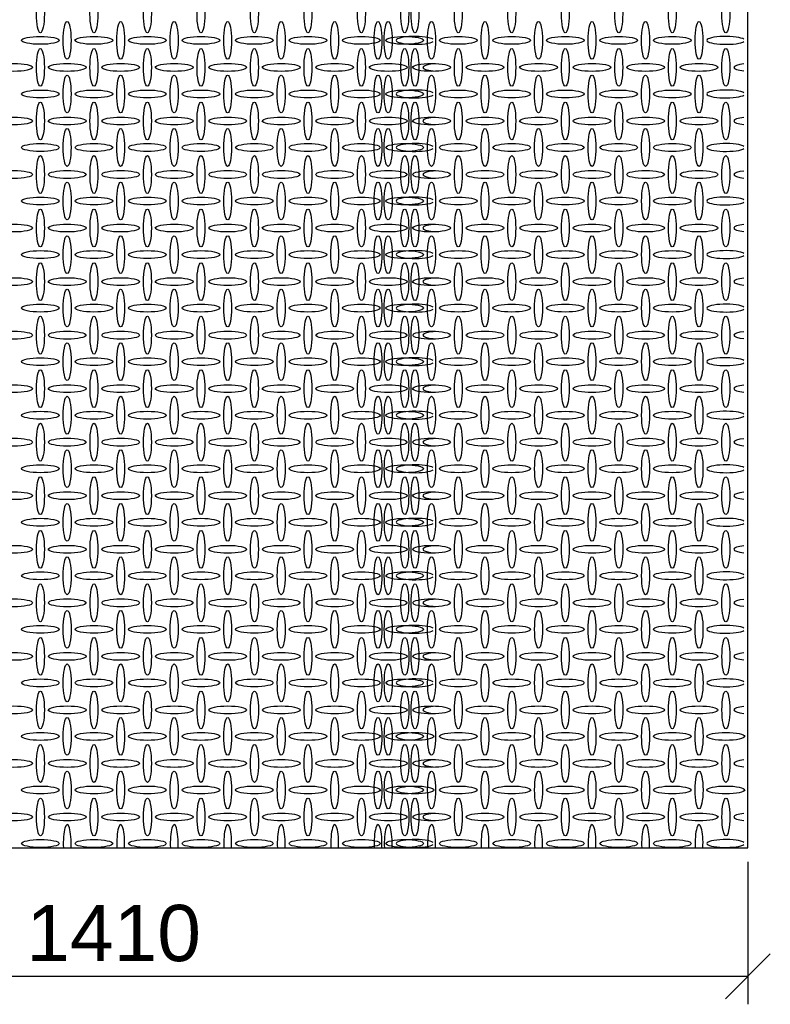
# Model space of a CAD drawing. Header units: millimetres. Extents: x 2063114 to 14983986, y -126020516 to 213791.
# Tile 54 of 256: x 2346168 to 2349507, y -1610140 to -1605762. Entities that reach past the tile are written whole.
import ezdxf

# ---------------------------------------------------------------- set-up
doc = ezdxf.new("R2010")
doc.units = ezdxf.units.MM
doc.layers.get('Defpoints').update_dxf_attribs({"color": 6, "lineweight": 35})
doc.styles.get("Standard").update_dxf_attribs({"font": 'arial.ttf'})
doc.dimstyles.new('25', dxfattribs={"dimscale": 100, "dimtxt": 2.5, "dimasz": 2, "dimexe": 1.25, "dimexo": 0.625, "dimtad": 1, "dimdec": 0, "dimlfac": 0.25, "dimtxsty": 'Standard', "dimblk": 'OBLIQUE', "dimcen": 2, "dimdle": 0.008, "dimclrd": 256, "dimclre": 256, "dimclrt": 256, "dimadec": 0, "dimazin": 0, "dimtfac": 1, "dimtdec": 0, "dimtmove": 1, "dimatfit": 2, "dimfxl": 1.25, "dimarcsym": 0})

# ---------------------------------------------------------------- blocks, each defined once
blk = doc.blocks.new('_Oblique')
at = {"color": 0, "linetype": 'ByBlock', "lineweight": -2}
blk.add_line((-0.5, -0.5), (0.5, 0.5), dxfattribs=at)
blk = doc.blocks.new('*D870')
at = {"lineweight": -2, "transparency": 16777216}
for p, q in [((2343764.7, -1609085.1), (2343764.7, -1610140)), ((2349406.7, -1609506.9), (2349406.7, -1610140)), ((2343763.9, -1610015), (2349407.5, -1610015))]:
    blk.add_line(p, q, dxfattribs=at)
at = {"layer": 'Defpoints', "color": 0, "lineweight": 30, "transparency": 16777216}
for p in [(2343764.7, -1609022.6), (2349406.7, -1609444.4), (2349406.7, -1610015)]:
    blk.add_point(p, dxfattribs=at)
at = {"lineweight": -2, "transparency": 16777216, "xscale": 200, "yscale": 200, "zscale": 200, "rotation": 180}
blk.add_blockref('_Oblique', (2343764.7, -1610015), dxfattribs=at)
at = {"lineweight": -2, "transparency": 16777216, "xscale": 200, "yscale": 200, "zscale": 200}
blk.add_blockref('_Oblique', (2349406.7, -1610015), dxfattribs=at)
at = {"transparency": 16777216, "insert": (2346585.7, -1609824.8), "char_height": 250, "attachment_point": 5}
blk.add_mtext('1410', dxfattribs=at)

msp = doc.modelspace()

# ---------------------------------------------------------------- linework, layer by layer
msp.add_lwpolyline([(2349406.71485, -1602404.42266), (2343764.71485, -1602404.42266), (2343764.71485, -1609444.42249), (2349406.71485, -1609444.42249)], close=True)
at = {"linetype": 'Continuous'}
for centre, major_axis in [((2346260.13672, -1605736.58555), (0, -84)), ((2346498.13672, -1605736.58555), (0, -84)), ((2346736.13672, -1605736.58555), (0, -84)), ((2346974.13672, -1605736.58555), (0, -84)), ((2347212.13672, -1605736.58555), (0, -84)), ((2347450.13672, -1605736.58555), (0, -84)), ((2347688.13672, -1605736.58555), (0, -84)), ((2347880.81596, -1605736.58555), (0, -84)), ((2347926.13672, -1605736.58555), (0, -84)), ((2348118.81596, -1605736.58555), (0, -84)), ((2348356.81596, -1605736.58555), (0, -84)), ((2348594.81596, -1605736.58555), (0, -84)), ((2348832.81596, -1605736.58555), (0, -84)), ((2349070.81596, -1605736.58555), (0, -84)), ((2349308.81596, -1605736.58555), (0, -84)), ((2346378.94008, -1605854.38881), (0, -84)), ((2346616.94008, -1605854.38881), (0, -84)), ((2346854.94008, -1605854.38881), (0, -84)), ((2347092.94008, -1605854.38881), (0, -84)), ((2347330.94008, -1605854.38881), (0, -84)), ((2347568.94008, -1605854.38881), (0, -84)), ((2347761.61932, -1605854.38881), (0, -84)), ((2347806.94008, -1605854.38881), (0, -84)), ((2347999.61932, -1605854.38881), (0, -84)), ((2348237.61932, -1605854.38881), (0, -84)), ((2348475.61932, -1605854.38881), (0, -84)), ((2348713.61932, -1605854.38881), (0, -84)), ((2348951.61932, -1605854.38881), (0, -84)), ((2349189.61932, -1605854.38881), (0, -84)), ((2346259.88803, -1605854.23994), (84, 0)), ((2346497.88803, -1605854.23994), (84, 0)), ((2346735.88803, -1605854.23994), (84, 0)), ((2346973.88803, -1605854.23994), (84, 0)), ((2347211.88803, -1605854.23994), (84, 0)), ((2347449.88803, -1605854.23994), (84, 0)), ((2347687.88803, -1605854.23994), (84, 0)), ((2347880.56727, -1605854.23994), (84, 0)), ((2348118.56727, -1605854.23994), (84, 0)), ((2348356.56727, -1605854.23994), (84, 0)), ((2348594.56727, -1605854.23994), (84, 0)), ((2348832.56727, -1605854.23994), (84, 0)), ((2349070.56727, -1605854.23994), (84, 0)), ((2346260.09944, -1605974.46629), (0, -84)), ((2346498.09944, -1605974.46629), (0, -84)), ((2346736.09944, -1605974.46629), (0, -84)), ((2346974.09944, -1605974.46629), (0, -84)), ((2347212.09944, -1605974.46629), (0, -84)), ((2347450.09944, -1605974.46629), (0, -84)), ((2347688.09944, -1605974.46629), (0, -84)), ((2347880.77869, -1605974.46629), (0, -84)), ((2347926.09944, -1605974.46629), (0, -84)), ((2348118.77869, -1605974.46629), (0, -84)), ((2348356.77869, -1605974.46629), (0, -84)), ((2348594.77869, -1605974.46629), (0, -84)), ((2348832.77869, -1605974.46629), (0, -84)), ((2349070.77869, -1605974.46629), (0, -84)), ((2349308.77869, -1605974.46629), (0, -84)), ((2346141.09944, -1605974.46629), (84, 0)), ((2346379.09944, -1605974.46629), (84, 0)), ((2346617.09944, -1605974.46629), (84, 0)), ((2346855.09944, -1605974.46629), (84, 0)), ((2347093.09944, -1605974.46629), (84, 0)), ((2347331.09944, -1605974.46629), (84, 0)), ((2347569.09944, -1605974.46629), (84, 0)), ((2347807.09944, -1605974.46629), (84, 0)), ((2347999.77869, -1605974.46629), (84, 0)), ((2348237.77869, -1605974.46629), (84, 0)), ((2348475.77869, -1605974.46629), (84, 0)), ((2348713.77869, -1605974.46629), (84, 0)), ((2348951.77869, -1605974.46629), (84, 0)), ((2349189.77869, -1605974.46629), (84, 0)), ((2346378.94008, -1606092.38881), (0, -84)), ((2346616.94008, -1606092.38881), (0, -84)), ((2346854.94008, -1606092.38881), (0, -84)), ((2347092.94008, -1606092.38881), (0, -84)), ((2347330.94008, -1606092.38881), (0, -84)), ((2347568.94008, -1606092.38881), (0, -84)), ((2347761.61932, -1606092.38881), (0, -84)), ((2347806.94008, -1606092.38881), (0, -84)), ((2347999.61932, -1606092.38881), (0, -84)), ((2348237.61932, -1606092.38881), (0, -84)), ((2348475.61932, -1606092.38881), (0, -84)), ((2348713.61932, -1606092.38881), (0, -84)), ((2348951.61932, -1606092.38881), (0, -84)), ((2349189.61932, -1606092.38881), (0, -84)), ((2346259.94008, -1606092.38881), (84, 0)), ((2346497.94008, -1606092.38881), (84, 0)), ((2346735.94008, -1606092.38881), (84, 0)), ((2346973.94008, -1606092.38881), (84, 0)), ((2347211.94008, -1606092.38881), (84, 0)), ((2347449.94008, -1606092.38881), (84, 0)), ((2347687.94008, -1606092.38881), (84, 0)), ((2347880.61932, -1606092.38881), (84, 0)), ((2348118.61932, -1606092.38881), (84, 0)), ((2348356.61932, -1606092.38881), (84, 0)), ((2348594.61932, -1606092.38881), (84, 0)), ((2348832.61932, -1606092.38881), (84, 0)), ((2349070.61932, -1606092.38881), (84, 0)), ((2346260.13672, -1606212.58555), (0, -84)), ((2346498.13672, -1606212.58555), (0, -84)), ((2346736.13672, -1606212.58555), (0, -84)), ((2346974.13672, -1606212.58555), (0, -84)), ((2347212.13672, -1606212.58555), (0, -84)), ((2347450.13672, -1606212.58555), (0, -84)), ((2347688.13672, -1606212.58555), (0, -84)), ((2347880.81596, -1606212.58555), (0, -84)), ((2347926.13672, -1606212.58555), (0, -84)), ((2348118.81596, -1606212.58555), (0, -84)), ((2348356.81596, -1606212.58555), (0, -84)), ((2348594.81596, -1606212.58555), (0, -84)), ((2348832.81596, -1606212.58555), (0, -84)), ((2349070.81596, -1606212.58555), (0, -84)), ((2349308.81596, -1606212.58555), (0, -84)), ((2346141.13672, -1606212.58555), (84, 0)), ((2346379.13672, -1606212.58555), (84, 0)), ((2346617.13672, -1606212.58555), (84, 0)), ((2346855.13672, -1606212.58555), (84, 0)), ((2347093.13672, -1606212.58555), (84, 0)), ((2347331.13672, -1606212.58555), (84, 0)), ((2347569.13672, -1606212.58555), (84, 0)), ((2347807.13672, -1606212.58555), (84, 0)), ((2347999.81596, -1606212.58555), (84, 0)), ((2348237.81596, -1606212.58555), (84, 0)), ((2348475.81596, -1606212.58555), (84, 0)), ((2348713.81596, -1606212.58555), (84, 0)), ((2348951.81596, -1606212.58555), (84, 0)), ((2349189.81596, -1606212.58555), (84, 0)), ((2346378.94008, -1606330.38881), (0, -84)), ((2346616.94008, -1606330.38881), (0, -84)), ((2346854.94008, -1606330.38881), (0, -84)), ((2347092.94008, -1606330.38881), (0, -84)), ((2347330.94008, -1606330.38881), (0, -84)), ((2347568.94008, -1606330.38881), (0, -84)), ((2347761.61932, -1606330.38881), (0, -84)), ((2347806.94008, -1606330.38881), (0, -84)), ((2347999.61932, -1606330.38881), (0, -84)), ((2348237.61932, -1606330.38881), (0, -84)), ((2348475.61932, -1606330.38881), (0, -84)), ((2348713.61932, -1606330.38881), (0, -84)), ((2348951.61932, -1606330.38881), (0, -84)), ((2349189.61932, -1606330.38881), (0, -84)), ((2346259.94008, -1606330.38881), (84, 0)), ((2346497.94008, -1606330.38881), (84, 0)), ((2346735.94008, -1606330.38881), (84, 0)), ((2346973.94008, -1606330.38881), (84, 0)), ((2347211.94008, -1606330.38881), (84, 0)), ((2347449.94008, -1606330.38881), (84, 0)), ((2347687.94008, -1606330.38881), (84, 0)), ((2347880.61932, -1606330.38881), (84, 0)), ((2348118.61932, -1606330.38881), (84, 0)), ((2348356.61932, -1606330.38881), (84, 0)), ((2348594.61932, -1606330.38881), (84, 0)), ((2348832.61932, -1606330.38881), (84, 0)), ((2349070.61932, -1606330.38881), (84, 0)), ((2346260.18876, -1606450.73442), (0, -84)), ((2346498.18876, -1606450.73442), (0, -84)), ((2346736.18876, -1606450.73442), (0, -84)), ((2346974.18876, -1606450.73442), (0, -84)), ((2347212.18876, -1606450.73442), (0, -84)), ((2347450.18876, -1606450.73442), (0, -84)), ((2347688.18876, -1606450.73442), (0, -84)), ((2347880.868, -1606450.73442), (0, -84)), ((2347926.18876, -1606450.73442), (0, -84)), ((2348118.868, -1606450.73442), (0, -84)), ((2348356.868, -1606450.73442), (0, -84)), ((2348594.868, -1606450.73442), (0, -84)), ((2348832.868, -1606450.73442), (0, -84)), ((2349070.868, -1606450.73442), (0, -84)), ((2349308.868, -1606450.73442), (0, -84)), ((2346141.13672, -1606450.58555), (84, 0)), ((2346379.13672, -1606450.58555), (84, 0)), ((2346617.13672, -1606450.58555), (84, 0)), ((2346855.13672, -1606450.58555), (84, 0)), ((2347093.13672, -1606450.58555), (84, 0)), ((2347331.13672, -1606450.58555), (84, 0)), ((2347569.13672, -1606450.58555), (84, 0)), ((2347807.13672, -1606450.58555), (84, 0)), ((2347999.81596, -1606450.58555), (84, 0)), ((2348237.81596, -1606450.58555), (84, 0)), ((2348475.81596, -1606450.58555), (84, 0)), ((2348713.81596, -1606450.58555), (84, 0)), ((2348951.81596, -1606450.58555), (84, 0)), ((2349189.81596, -1606450.58555), (84, 0)), ((2346378.99212, -1606568.53767), (0, -84)), ((2346616.99212, -1606568.53767), (0, -84)), ((2346854.99212, -1606568.53767), (0, -84)), ((2347092.99212, -1606568.53767), (0, -84)), ((2347330.99212, -1606568.53767), (0, -84)), ((2347568.99212, -1606568.53767), (0, -84)), ((2347761.67136, -1606568.53767), (0, -84)), ((2347806.99212, -1606568.53767), (0, -84)), ((2347999.67136, -1606568.53767), (0, -84)), ((2348237.67136, -1606568.53767), (0, -84)), ((2348475.67136, -1606568.53767), (0, -84)), ((2348713.67136, -1606568.53767), (0, -84)), ((2348951.67136, -1606568.53767), (0, -84)), ((2349189.67136, -1606568.53767), (0, -84)), ((2346259.94008, -1606568.38881), (84, 0)), ((2346497.94008, -1606568.38881), (84, 0)), ((2346735.94008, -1606568.38881), (84, 0)), ((2346973.94008, -1606568.38881), (84, 0)), ((2347211.94008, -1606568.38881), (84, 0)), ((2347449.94008, -1606568.38881), (84, 0)), ((2347687.94008, -1606568.38881), (84, 0)), ((2347880.61932, -1606568.38881), (84, 0)), ((2348118.61932, -1606568.38881), (84, 0)), ((2348356.61932, -1606568.38881), (84, 0)), ((2348594.61932, -1606568.38881), (84, 0)), ((2348832.61932, -1606568.38881), (84, 0)), ((2349070.61932, -1606568.38881), (84, 0)), ((2346260.15149, -1606688.61516), (0, -84)), ((2346498.15149, -1606688.61516), (0, -84)), ((2346736.15149, -1606688.61516), (0, -84)), ((2346974.15149, -1606688.61516), (0, -84)), ((2347212.15149, -1606688.61516), (0, -84)), ((2347450.15149, -1606688.61516), (0, -84)), ((2347688.15149, -1606688.61516), (0, -84)), ((2347880.83073, -1606688.61516), (0, -84)), ((2347926.15149, -1606688.61516), (0, -84)), ((2348118.83073, -1606688.61516), (0, -84)), ((2348356.83073, -1606688.61516), (0, -84)), ((2348594.83073, -1606688.61516), (0, -84)), ((2348832.83073, -1606688.61516), (0, -84)), ((2349070.83073, -1606688.61516), (0, -84)), ((2349308.83073, -1606688.61516), (0, -84)), ((2346141.15149, -1606688.61516), (84, 0)), ((2346379.15149, -1606688.61516), (84, 0)), ((2346617.15149, -1606688.61516), (84, 0)), ((2346855.15149, -1606688.61516), (84, 0)), ((2347093.15149, -1606688.61516), (84, 0)), ((2347331.15149, -1606688.61516), (84, 0)), ((2347569.15149, -1606688.61516), (84, 0)), ((2347807.15149, -1606688.61516), (84, 0)), ((2347999.83073, -1606688.61516), (84, 0)), ((2348237.83073, -1606688.61516), (84, 0)), ((2348475.83073, -1606688.61516), (84, 0)), ((2348713.83073, -1606688.61516), (84, 0)), ((2348951.83073, -1606688.61516), (84, 0)), ((2349189.83073, -1606688.61516), (84, 0)), ((2346378.99212, -1606806.53767), (0, -84)), ((2346616.99212, -1606806.53767), (0, -84)), ((2346854.99212, -1606806.53767), (0, -84)), ((2347092.99212, -1606806.53767), (0, -84)), ((2347330.99212, -1606806.53767), (0, -84)), ((2347568.99212, -1606806.53767), (0, -84)), ((2347761.67136, -1606806.53767), (0, -84)), ((2347806.99212, -1606806.53767), (0, -84)), ((2347999.67136, -1606806.53767), (0, -84)), ((2348237.67136, -1606806.53767), (0, -84)), ((2348475.67136, -1606806.53767), (0, -84)), ((2348713.67136, -1606806.53767), (0, -84)), ((2348951.67136, -1606806.53767), (0, -84)), ((2349189.67136, -1606806.53767), (0, -84)), ((2346259.99212, -1606806.53767), (84, 0)), ((2346497.99212, -1606806.53767), (84, 0)), ((2346735.99212, -1606806.53767), (84, 0)), ((2346973.99212, -1606806.53767), (84, 0)), ((2347211.99212, -1606806.53767), (84, 0)), ((2347449.99212, -1606806.53767), (84, 0)), ((2347687.99212, -1606806.53767), (84, 0)), ((2347880.67136, -1606806.53767), (84, 0)), ((2348118.67136, -1606806.53767), (84, 0)), ((2348356.67136, -1606806.53767), (84, 0)), ((2348594.67136, -1606806.53767), (84, 0)), ((2348832.67136, -1606806.53767), (84, 0)), ((2349070.67136, -1606806.53767), (84, 0)), ((2346260.18876, -1606926.73442), (0, -84)), ((2346498.18876, -1606926.73442), (0, -84)), ((2346736.18876, -1606926.73442), (0, -84)), ((2346974.18876, -1606926.73442), (0, -84)), ((2347212.18876, -1606926.73442), (0, -84)), ((2347450.18876, -1606926.73442), (0, -84)), ((2347688.18876, -1606926.73442), (0, -84)), ((2347880.868, -1606926.73442), (0, -84)), ((2347926.18876, -1606926.73442), (0, -84)), ((2348118.868, -1606926.73442), (0, -84)), ((2348356.868, -1606926.73442), (0, -84)), ((2348594.868, -1606926.73442), (0, -84)), ((2348832.868, -1606926.73442), (0, -84)), ((2349070.868, -1606926.73442), (0, -84)), ((2349308.868, -1606926.73442), (0, -84)), ((2346141.18876, -1606926.73442), (84, 0)), ((2346379.18876, -1606926.73442), (84, 0)), ((2346617.18876, -1606926.73442), (84, 0)), ((2346855.18876, -1606926.73442), (84, 0)), ((2347093.18876, -1606926.73442), (84, 0)), ((2347331.18876, -1606926.73442), (84, 0)), ((2347569.18876, -1606926.73442), (84, 0)), ((2347807.18876, -1606926.73442), (84, 0)), ((2347999.868, -1606926.73442), (84, 0)), ((2348237.868, -1606926.73442), (84, 0)), ((2348475.868, -1606926.73442), (84, 0)), ((2348713.868, -1606926.73442), (84, 0)), ((2348951.868, -1606926.73442), (84, 0)), ((2349189.868, -1606926.73442), (84, 0)), ((2346378.99212, -1607044.53767), (0, -84)), ((2346616.99212, -1607044.53767), (0, -84)), ((2346854.99212, -1607044.53767), (0, -84)), ((2347092.99212, -1607044.53767), (0, -84)), ((2347330.99212, -1607044.53767), (0, -84)), ((2347568.99212, -1607044.53767), (0, -84)), ((2347761.67136, -1607044.53767), (0, -84)), ((2347806.99212, -1607044.53767), (0, -84)), ((2347999.67136, -1607044.53767), (0, -84)), ((2348237.67136, -1607044.53767), (0, -84)), ((2348475.67136, -1607044.53767), (0, -84)), ((2348713.67136, -1607044.53767), (0, -84)), ((2348951.67136, -1607044.53767), (0, -84)), ((2349189.67136, -1607044.53767), (0, -84)), ((2346259.99212, -1607044.53767), (84, 0)), ((2346497.99212, -1607044.53767), (84, 0)), ((2346735.99212, -1607044.53767), (84, 0)), ((2346973.99212, -1607044.53767), (84, 0)), ((2347211.99212, -1607044.53767), (84, 0)), ((2347449.99212, -1607044.53767), (84, 0)), ((2347687.99212, -1607044.53767), (84, 0)), ((2347880.67136, -1607044.53767), (84, 0)), ((2348118.67136, -1607044.53767), (84, 0)), ((2348356.67136, -1607044.53767), (84, 0)), ((2348594.67136, -1607044.53767), (84, 0)), ((2348832.67136, -1607044.53767), (84, 0)), ((2349070.67136, -1607044.53767), (84, 0)), ((2346260.24081, -1607164.88329), (0, -84)), ((2346498.24081, -1607164.88329), (0, -84)), ((2346736.24081, -1607164.88329), (0, -84)), ((2346974.24081, -1607164.88329), (0, -84)), ((2347212.24081, -1607164.88329), (0, -84)), ((2347450.24081, -1607164.88329), (0, -84)), ((2347688.24081, -1607164.88329), (0, -84)), ((2347880.92005, -1607164.88329), (0, -84)), ((2347926.24081, -1607164.88329), (0, -84)), ((2348118.92005, -1607164.88329), (0, -84)), ((2348356.92005, -1607164.88329), (0, -84)), ((2348594.92005, -1607164.88329), (0, -84)), ((2348832.92005, -1607164.88329), (0, -84)), ((2349070.92005, -1607164.88329), (0, -84)), ((2349308.92005, -1607164.88329), (0, -84)), ((2346141.24081, -1607164.88329), (84, 0)), ((2346379.24081, -1607164.88329), (84, 0)), ((2346617.24081, -1607164.88329), (84, 0)), ((2346855.24081, -1607164.88329), (84, 0)), ((2347093.24081, -1607164.88329), (84, 0)), ((2347331.24081, -1607164.88329), (84, 0)), ((2347569.24081, -1607164.88329), (84, 0)), ((2347807.24081, -1607164.88329), (84, 0)), ((2347999.92005, -1607164.88329), (84, 0)), ((2348237.92005, -1607164.88329), (84, 0)), ((2348475.92005, -1607164.88329), (84, 0)), ((2348713.92005, -1607164.88329), (84, 0)), ((2348951.92005, -1607164.88329), (84, 0)), ((2349189.92005, -1607164.88329), (84, 0)), ((2346379.04416, -1607282.68654), (0, -84)), ((2346617.04416, -1607282.68654), (0, -84)), ((2346855.04416, -1607282.68654), (0, -84)), ((2347093.04416, -1607282.68654), (0, -84)), ((2347331.04416, -1607282.68654), (0, -84)), ((2347569.04416, -1607282.68654), (0, -84)), ((2347761.7234, -1607282.68654), (0, -84)), ((2347807.04416, -1607282.68654), (0, -84)), ((2347999.7234, -1607282.68654), (0, -84)), ((2348237.7234, -1607282.68654), (0, -84)), ((2348475.7234, -1607282.68654), (0, -84)), ((2348713.7234, -1607282.68654), (0, -84)), ((2348951.7234, -1607282.68654), (0, -84)), ((2349189.7234, -1607282.68654), (0, -84)), ((2346260.06052, -1607282.75551), (84, 0)), ((2346498.06052, -1607282.75551), (84, 0)), ((2346736.06052, -1607282.75551), (84, 0)), ((2346974.06052, -1607282.75551), (84, 0)), ((2347212.06052, -1607282.75551), (84, 0)), ((2347450.06052, -1607282.75551), (84, 0)), ((2347688.06052, -1607282.75551), (84, 0)), ((2347880.73976, -1607282.75551), (84, 0)), ((2348118.73976, -1607282.75551), (84, 0)), ((2348356.73976, -1607282.75551), (84, 0)), ((2348594.73976, -1607282.75551), (84, 0)), ((2348832.73976, -1607282.75551), (84, 0)), ((2349070.73976, -1607282.75551), (84, 0)), ((2346260.15491, -1607402.58489), (0, -84)), ((2346498.15491, -1607402.58489), (0, -84)), ((2346736.15491, -1607402.58489), (0, -84)), ((2346974.15491, -1607402.58489), (0, -84)), ((2347212.15491, -1607402.58489), (0, -84)), ((2347450.15491, -1607402.58489), (0, -84)), ((2347688.15491, -1607402.58489), (0, -84)), ((2347880.83415, -1607402.58489), (0, -84)), ((2347926.15491, -1607402.58489), (0, -84)), ((2348118.83415, -1607402.58489), (0, -84)), ((2348356.83415, -1607402.58489), (0, -84)), ((2348594.83415, -1607402.58489), (0, -84)), ((2348832.83415, -1607402.58489), (0, -84)), ((2349070.83415, -1607402.58489), (0, -84)), ((2349308.83415, -1607402.58489), (0, -84)), ((2346141.15491, -1607402.58489), (84, 0)), ((2346379.15491, -1607402.58489), (84, 0)), ((2346617.15491, -1607402.58489), (84, 0)), ((2346855.15491, -1607402.58489), (84, 0)), ((2347093.15491, -1607402.58489), (84, 0)), ((2347331.15491, -1607402.58489), (84, 0)), ((2347569.15491, -1607402.58489), (84, 0)), ((2347807.15491, -1607402.58489), (84, 0)), ((2347999.83415, -1607402.58489), (84, 0)), ((2348237.83415, -1607402.58489), (84, 0)), ((2348475.83415, -1607402.58489), (84, 0)), ((2348713.83415, -1607402.58489), (84, 0)), ((2348951.83415, -1607402.58489), (84, 0)), ((2349189.83415, -1607402.58489), (84, 0)), ((2346379.06052, -1607520.75551), (0, -84)), ((2346617.06052, -1607520.75551), (0, -84)), ((2346855.06052, -1607520.75551), (0, -84)), ((2347093.06052, -1607520.75551), (0, -84)), ((2347331.06052, -1607520.75551), (0, -84)), ((2347569.06052, -1607520.75551), (0, -84)), ((2347761.73976, -1607520.75551), (0, -84)), ((2347807.06052, -1607520.75551), (0, -84)), ((2347999.73976, -1607520.75551), (0, -84)), ((2348237.73976, -1607520.75551), (0, -84)), ((2348475.73976, -1607520.75551), (0, -84)), ((2348713.73976, -1607520.75551), (0, -84)), ((2348951.73976, -1607520.75551), (0, -84)), ((2349189.73976, -1607520.75551), (0, -84)), ((2346260.06052, -1607520.75551), (84, 0)), ((2346498.06052, -1607520.75551), (84, 0)), ((2346736.06052, -1607520.75551), (84, 0)), ((2346974.06052, -1607520.75551), (84, 0)), ((2347212.06052, -1607520.75551), (84, 0)), ((2347450.06052, -1607520.75551), (84, 0)), ((2347688.06052, -1607520.75551), (84, 0)), ((2347880.73976, -1607520.75551), (84, 0)), ((2348118.73976, -1607520.75551), (84, 0)), ((2348356.73976, -1607520.75551), (84, 0)), ((2348594.73976, -1607520.75551), (84, 0)), ((2348832.73976, -1607520.75551), (84, 0)), ((2349070.73976, -1607520.75551), (84, 0)), ((2346260.17127, -1607640.65386), (0, -84)), ((2346498.17127, -1607640.65386), (0, -84)), ((2346736.17127, -1607640.65386), (0, -84)), ((2346974.17127, -1607640.65386), (0, -84)), ((2347212.17127, -1607640.65386), (0, -84)), ((2347450.17127, -1607640.65386), (0, -84)), ((2347688.17127, -1607640.65386), (0, -84)), ((2347880.85052, -1607640.65386), (0, -84)), ((2347926.17127, -1607640.65386), (0, -84)), ((2348118.85052, -1607640.65386), (0, -84)), ((2348356.85052, -1607640.65386), (0, -84)), ((2348594.85052, -1607640.65386), (0, -84)), ((2348832.85052, -1607640.65386), (0, -84)), ((2349070.85052, -1607640.65386), (0, -84)), ((2349308.85052, -1607640.65386), (0, -84)), ((2346141.17127, -1607640.65386), (84, 0)), ((2346379.17127, -1607640.65386), (84, 0)), ((2346617.17127, -1607640.65386), (84, 0)), ((2346855.17127, -1607640.65386), (84, 0)), ((2347093.17127, -1607640.65386), (84, 0)), ((2347331.17127, -1607640.65386), (84, 0)), ((2347569.17127, -1607640.65386), (84, 0)), ((2347807.17127, -1607640.65386), (84, 0)), ((2347999.85052, -1607640.65386), (84, 0)), ((2348237.85052, -1607640.65386), (84, 0)), ((2348475.85052, -1607640.65386), (84, 0)), ((2348713.85052, -1607640.65386), (84, 0)), ((2348951.85052, -1607640.65386), (84, 0)), ((2349189.85052, -1607640.65386), (84, 0)), ((2346379.06052, -1607758.75551), (0, -84)), ((2346617.06052, -1607758.75551), (0, -84)), ((2346855.06052, -1607758.75551), (0, -84)), ((2347093.06052, -1607758.75551), (0, -84)), ((2347331.06052, -1607758.75551), (0, -84)), ((2347569.06052, -1607758.75551), (0, -84)), ((2347761.73976, -1607758.75551), (0, -84)), ((2347807.06052, -1607758.75551), (0, -84)), ((2347999.73976, -1607758.75551), (0, -84)), ((2348237.73976, -1607758.75551), (0, -84)), ((2348475.73976, -1607758.75551), (0, -84)), ((2348713.73976, -1607758.75551), (0, -84)), ((2348951.73976, -1607758.75551), (0, -84)), ((2349189.73976, -1607758.75551), (0, -84)), ((2346260.06052, -1607758.75551), (84, 0)), ((2346498.06052, -1607758.75551), (84, 0)), ((2346736.06052, -1607758.75551), (84, 0)), ((2346974.06052, -1607758.75551), (84, 0)), ((2347212.06052, -1607758.75551), (84, 0)), ((2347450.06052, -1607758.75551), (84, 0)), ((2347688.06052, -1607758.75551), (84, 0)), ((2347880.73976, -1607758.75551), (84, 0)), ((2348118.73976, -1607758.75551), (84, 0)), ((2348356.73976, -1607758.75551), (84, 0)), ((2348594.73976, -1607758.75551), (84, 0)), ((2348832.73976, -1607758.75551), (84, 0)), ((2349070.73976, -1607758.75551), (84, 0)), ((2346260.19229, -1607878.73531), (0, -84)), ((2346498.19229, -1607878.73531), (0, -84)), ((2346736.19229, -1607878.73531), (0, -84)), ((2346974.19229, -1607878.73531), (0, -84)), ((2347212.19229, -1607878.73531), (0, -84)), ((2347450.19229, -1607878.73531), (0, -84)), ((2347688.19229, -1607878.73531), (0, -84)), ((2347880.87153, -1607878.73531), (0, -84)), ((2347926.19229, -1607878.73531), (0, -84)), ((2348118.87153, -1607878.73531), (0, -84)), ((2348356.87153, -1607878.73531), (0, -84)), ((2348594.87153, -1607878.73531), (0, -84)), ((2348832.87153, -1607878.73531), (0, -84)), ((2349070.87153, -1607878.73531), (0, -84)), ((2349308.87153, -1607878.73531), (0, -84)), ((2346141.19229, -1607878.73531), (84, 0)), ((2346379.19229, -1607878.73531), (84, 0)), ((2346617.19229, -1607878.73531), (84, 0)), ((2346855.19229, -1607878.73531), (84, 0)), ((2347093.19229, -1607878.73531), (84, 0)), ((2347331.19229, -1607878.73531), (84, 0)), ((2347569.19229, -1607878.73531), (84, 0)), ((2347807.19229, -1607878.73531), (84, 0)), ((2347999.87153, -1607878.73531), (84, 0)), ((2348237.87153, -1607878.73531), (84, 0)), ((2348475.87153, -1607878.73531), (84, 0)), ((2348713.87153, -1607878.73531), (84, 0)), ((2348951.87153, -1607878.73531), (84, 0)), ((2349189.87153, -1607878.73531), (84, 0)), ((2346379.06052, -1607996.75551), (0, -84)), ((2346617.06052, -1607996.75551), (0, -84)), ((2346855.06052, -1607996.75551), (0, -84)), ((2347093.06052, -1607996.75551), (0, -84)), ((2347331.06052, -1607996.75551), (0, -84)), ((2347569.06052, -1607996.75551), (0, -84)), ((2347761.73976, -1607996.75551), (0, -84)), ((2347807.06052, -1607996.75551), (0, -84)), ((2347999.73976, -1607996.75551), (0, -84)), ((2348237.73976, -1607996.75551), (0, -84)), ((2348475.73976, -1607996.75551), (0, -84)), ((2348713.73976, -1607996.75551), (0, -84)), ((2348951.73976, -1607996.75551), (0, -84)), ((2349189.73976, -1607996.75551), (0, -84)), ((2346260.06052, -1607996.75551), (84, 0)), ((2346498.06052, -1607996.75551), (84, 0)), ((2346736.06052, -1607996.75551), (84, 0)), ((2346974.06052, -1607996.75551), (84, 0)), ((2347212.06052, -1607996.75551), (84, 0)), ((2347450.06052, -1607996.75551), (84, 0)), ((2347688.06052, -1607996.75551), (84, 0)), ((2347880.73976, -1607996.75551), (84, 0)), ((2348118.73976, -1607996.75551), (84, 0)), ((2348356.73976, -1607996.75551), (84, 0)), ((2348594.73976, -1607996.75551), (84, 0)), ((2348832.73976, -1607996.75551), (84, 0)), ((2349070.73976, -1607996.75551), (84, 0)), ((2346260.21989, -1608116.83299), (0, -84)), ((2346498.21989, -1608116.83299), (0, -84)), ((2346736.21989, -1608116.83299), (0, -84)), ((2346974.21989, -1608116.83299), (0, -84)), ((2347212.21989, -1608116.83299), (0, -84)), ((2347450.21989, -1608116.83299), (0, -84)), ((2347688.21989, -1608116.83299), (0, -84)), ((2347880.89913, -1608116.83299), (0, -84)), ((2347926.21989, -1608116.83299), (0, -84)), ((2348118.89913, -1608116.83299), (0, -84)), ((2348356.89913, -1608116.83299), (0, -84)), ((2348594.89913, -1608116.83299), (0, -84)), ((2348832.89913, -1608116.83299), (0, -84)), ((2349070.89913, -1608116.83299), (0, -84)), ((2349308.89913, -1608116.83299), (0, -84)), ((2346141.21989, -1608116.83299), (84, 0)), ((2346379.21989, -1608116.83299), (84, 0)), ((2346617.21989, -1608116.83299), (84, 0)), ((2346855.21989, -1608116.83299), (84, 0)), ((2347093.21989, -1608116.83299), (84, 0)), ((2347331.21989, -1608116.83299), (84, 0)), ((2347569.21989, -1608116.83299), (84, 0)), ((2347807.21989, -1608116.83299), (84, 0)), ((2347999.89913, -1608116.83299), (84, 0)), ((2348237.89913, -1608116.83299), (84, 0)), ((2348475.89913, -1608116.83299), (84, 0)), ((2348713.89913, -1608116.83299), (84, 0)), ((2348951.89913, -1608116.83299), (84, 0)), ((2349189.89913, -1608116.83299), (84, 0)), ((2346379.06052, -1608234.75551), (0, -84)), ((2346617.06052, -1608234.75551), (0, -84)), ((2346855.06052, -1608234.75551), (0, -84)), ((2347093.06052, -1608234.75551), (0, -84)), ((2347331.06052, -1608234.75551), (0, -84)), ((2347569.06052, -1608234.75551), (0, -84)), ((2347761.73976, -1608234.75551), (0, -84)), ((2347807.06052, -1608234.75551), (0, -84)), ((2347999.73976, -1608234.75551), (0, -84)), ((2348237.73976, -1608234.75551), (0, -84)), ((2348475.73976, -1608234.75551), (0, -84)), ((2348713.73976, -1608234.75551), (0, -84)), ((2348951.73976, -1608234.75551), (0, -84)), ((2349189.73976, -1608234.75551), (0, -84)), ((2346260.06052, -1608234.75551), (84, 0)), ((2346498.06052, -1608234.75551), (84, 0)), ((2346736.06052, -1608234.75551), (84, 0)), ((2346974.06052, -1608234.75551), (84, 0)), ((2347212.06052, -1608234.75551), (84, 0)), ((2347450.06052, -1608234.75551), (84, 0)), ((2347688.06052, -1608234.75551), (84, 0)), ((2347880.73976, -1608234.75551), (84, 0)), ((2348118.73976, -1608234.75551), (84, 0)), ((2348356.73976, -1608234.75551), (84, 0)), ((2348594.73976, -1608234.75551), (84, 0)), ((2348832.73976, -1608234.75551), (84, 0)), ((2349070.73976, -1608234.75551), (84, 0)), ((2346260.25717, -1608354.95225), (0, -84)), ((2346498.25717, -1608354.95225), (0, -84)), ((2346736.25717, -1608354.95225), (0, -84)), ((2346974.25717, -1608354.95225), (0, -84)), ((2347212.25717, -1608354.95225), (0, -84)), ((2347450.25717, -1608354.95225), (0, -84)), ((2347688.25717, -1608354.95225), (0, -84)), ((2347880.93641, -1608354.95225), (0, -84)), ((2347926.25717, -1608354.95225), (0, -84)), ((2348118.93641, -1608354.95225), (0, -84)), ((2348356.93641, -1608354.95225), (0, -84)), ((2348594.93641, -1608354.95225), (0, -84)), ((2348832.93641, -1608354.95225), (0, -84)), ((2349070.93641, -1608354.95225), (0, -84)), ((2349308.93641, -1608354.95225), (0, -84)), ((2346141.25717, -1608354.95225), (84, 0)), ((2346379.25717, -1608354.95225), (84, 0)), ((2346617.25717, -1608354.95225), (84, 0)), ((2346855.25717, -1608354.95225), (84, 0)), ((2347093.25717, -1608354.95225), (84, 0)), ((2347331.25717, -1608354.95225), (84, 0)), ((2347569.25717, -1608354.95225), (84, 0)), ((2347807.25717, -1608354.95225), (84, 0)), ((2347999.93641, -1608354.95225), (84, 0)), ((2348237.93641, -1608354.95225), (84, 0)), ((2348475.93641, -1608354.95225), (84, 0)), ((2348713.93641, -1608354.95225), (84, 0)), ((2348951.93641, -1608354.95225), (84, 0)), ((2349189.93641, -1608354.95225), (84, 0)), ((2346379.06052, -1608472.75551), (0, -84)), ((2346617.06052, -1608472.75551), (0, -84)), ((2346855.06052, -1608472.75551), (0, -84)), ((2347093.06052, -1608472.75551), (0, -84)), ((2347331.06052, -1608472.75551), (0, -84)), ((2347569.06052, -1608472.75551), (0, -84)), ((2347761.73976, -1608472.75551), (0, -84)), ((2347807.06052, -1608472.75551), (0, -84)), ((2347999.73976, -1608472.75551), (0, -84)), ((2348237.73976, -1608472.75551), (0, -84)), ((2348475.73976, -1608472.75551), (0, -84)), ((2348713.73976, -1608472.75551), (0, -84)), ((2348951.73976, -1608472.75551), (0, -84)), ((2349189.73976, -1608472.75551), (0, -84)), ((2346260.06052, -1608472.75551), (84, 0)), ((2346498.06052, -1608472.75551), (84, 0)), ((2346736.06052, -1608472.75551), (84, 0)), ((2346974.06052, -1608472.75551), (84, 0)), ((2347212.06052, -1608472.75551), (84, 0)), ((2347450.06052, -1608472.75551), (84, 0)), ((2347688.06052, -1608472.75551), (84, 0)), ((2347880.73976, -1608472.75551), (84, 0)), ((2348118.73976, -1608472.75551), (84, 0)), ((2348356.73976, -1608472.75551), (84, 0)), ((2348594.73976, -1608472.75551), (84, 0)), ((2348832.73976, -1608472.75551), (84, 0)), ((2349070.73976, -1608472.75551), (84, 0)), ((2346260.30921, -1608593.10112), (0, -84)), ((2346498.30921, -1608593.10112), (0, -84)), ((2346736.30921, -1608593.10112), (0, -84)), ((2346974.30921, -1608593.10112), (0, -84)), ((2347212.30921, -1608593.10112), (0, -84)), ((2347450.30921, -1608593.10112), (0, -84)), ((2347688.30921, -1608593.10112), (0, -84)), ((2347880.98845, -1608593.10112), (0, -84)), ((2347926.30921, -1608593.10112), (0, -84)), ((2348118.98845, -1608593.10112), (0, -84)), ((2348356.98845, -1608593.10112), (0, -84)), ((2348594.98845, -1608593.10112), (0, -84)), ((2348832.98845, -1608593.10112), (0, -84)), ((2349070.98845, -1608593.10112), (0, -84)), ((2349308.98845, -1608593.10112), (0, -84)), ((2346141.30921, -1608593.10112), (84, 0)), ((2346379.30921, -1608593.10112), (84, 0)), ((2346617.30921, -1608593.10112), (84, 0)), ((2346855.30921, -1608593.10112), (84, 0)), ((2347093.30921, -1608593.10112), (84, 0)), ((2347331.30921, -1608593.10112), (84, 0)), ((2347569.30921, -1608593.10112), (84, 0)), ((2347807.30921, -1608593.10112), (84, 0)), ((2347999.98845, -1608593.10112), (84, 0)), ((2348237.98845, -1608593.10112), (84, 0)), ((2348475.98845, -1608593.10112), (84, 0)), ((2348713.98845, -1608593.10112), (84, 0)), ((2348951.98845, -1608593.10112), (84, 0)), ((2349189.98845, -1608593.10112), (84, 0)), ((2346379.11257, -1608710.90438), (0, -84)), ((2346617.11257, -1608710.90438), (0, -84)), ((2346855.11257, -1608710.90438), (0, -84)), ((2347093.11257, -1608710.90438), (0, -84)), ((2347331.11257, -1608710.90438), (0, -84)), ((2347569.11257, -1608710.90438), (0, -84)), ((2347761.79181, -1608710.90438), (0, -84)), ((2347807.11257, -1608710.90438), (0, -84)), ((2347999.79181, -1608710.90438), (0, -84)), ((2348237.79181, -1608710.90438), (0, -84)), ((2348475.79181, -1608710.90438), (0, -84)), ((2348713.79181, -1608710.90438), (0, -84)), ((2348951.79181, -1608710.90438), (0, -84)), ((2349189.79181, -1608710.90438), (0, -84)), ((2346260.06052, -1608710.75551), (84, 0)), ((2346498.06052, -1608710.75551), (84, 0)), ((2346736.06052, -1608710.75551), (84, 0)), ((2346974.06052, -1608710.75551), (84, 0)), ((2347212.06052, -1608710.75551), (84, 0)), ((2347450.06052, -1608710.75551), (84, 0)), ((2347688.06052, -1608710.75551), (84, 0)), ((2347880.73976, -1608710.75551), (84, 0)), ((2348118.73976, -1608710.75551), (84, 0)), ((2348356.73976, -1608710.75551), (84, 0)), ((2348594.73976, -1608710.75551), (84, 0)), ((2348832.73976, -1608710.75551), (84, 0)), ((2349070.73976, -1608710.75551), (84, 0)), ((2346260.27194, -1608830.98186), (0, -84)), ((2346498.27194, -1608830.98186), (0, -84)), ((2346736.27194, -1608830.98186), (0, -84)), ((2346974.27194, -1608830.98186), (0, -84)), ((2347212.27194, -1608830.98186), (0, -84)), ((2347450.27194, -1608830.98186), (0, -84)), ((2347688.27194, -1608830.98186), (0, -84)), ((2347880.95118, -1608830.98186), (0, -84)), ((2347926.27194, -1608830.98186), (0, -84)), ((2348118.95118, -1608830.98186), (0, -84)), ((2348356.95118, -1608830.98186), (0, -84)), ((2348594.95118, -1608830.98186), (0, -84)), ((2348832.95118, -1608830.98186), (0, -84)), ((2349070.95118, -1608830.98186), (0, -84)), ((2349308.95118, -1608830.98186), (0, -84)), ((2346141.27194, -1608830.98186), (84, 0)), ((2346379.27194, -1608830.98186), (84, 0)), ((2346617.27194, -1608830.98186), (84, 0)), ((2346855.27194, -1608830.98186), (84, 0)), ((2347093.27194, -1608830.98186), (84, 0)), ((2347331.27194, -1608830.98186), (84, 0)), ((2347569.27194, -1608830.98186), (84, 0)), ((2347807.27194, -1608830.98186), (84, 0)), ((2347999.95118, -1608830.98186), (84, 0)), ((2348237.95118, -1608830.98186), (84, 0)), ((2348475.95118, -1608830.98186), (84, 0)), ((2348713.95118, -1608830.98186), (84, 0)), ((2348951.95118, -1608830.98186), (84, 0)), ((2349189.95118, -1608830.98186), (84, 0)), ((2346379.11257, -1608948.90438), (0, -84)), ((2346617.11257, -1608948.90438), (0, -84)), ((2346855.11257, -1608948.90438), (0, -84)), ((2347093.11257, -1608948.90438), (0, -84)), ((2347331.11257, -1608948.90438), (0, -84)), ((2347569.11257, -1608948.90438), (0, -84)), ((2347761.79181, -1608948.90438), (0, -84)), ((2347807.11257, -1608948.90438), (0, -84)), ((2347999.79181, -1608948.90438), (0, -84)), ((2348237.79181, -1608948.90438), (0, -84)), ((2348475.79181, -1608948.90438), (0, -84)), ((2348713.79181, -1608948.90438), (0, -84)), ((2348951.79181, -1608948.90438), (0, -84)), ((2349189.79181, -1608948.90438), (0, -84)), ((2346260.11257, -1608948.90438), (84, 0)), ((2346498.11257, -1608948.90438), (84, 0)), ((2346736.11257, -1608948.90438), (84, 0)), ((2346974.11257, -1608948.90438), (84, 0)), ((2347212.11257, -1608948.90438), (84, 0)), ((2347450.11257, -1608948.90438), (84, 0)), ((2347688.11257, -1608948.90438), (84, 0)), ((2347880.79181, -1608948.90438), (84, 0)), ((2347926.11257, -1608948.90438), (84, 0)), ((2348118.79181, -1608948.90438), (84, 0)), ((2348356.79181, -1608948.90438), (84, 0)), ((2348594.79181, -1608948.90438), (84, 0)), ((2348832.79181, -1608948.90438), (84, 0)), ((2349070.79181, -1608948.90438), (84, 0)), ((2349308.79181, -1608948.90438), (84, 0)), ((2346260.30921, -1609069.10112), (0, -84)), ((2346498.30921, -1609069.10112), (0, -84)), ((2346736.30921, -1609069.10112), (0, -84)), ((2346974.30921, -1609069.10112), (0, -84)), ((2347212.30921, -1609069.10112), (0, -84)), ((2347450.30921, -1609069.10112), (0, -84)), ((2347688.30921, -1609069.10112), (0, -84)), ((2347880.98845, -1609069.10112), (0, -84)), ((2347926.30921, -1609069.10112), (0, -84)), ((2348118.98845, -1609069.10112), (0, -84)), ((2348356.98845, -1609069.10112), (0, -84)), ((2348594.98845, -1609069.10112), (0, -84)), ((2348832.98845, -1609069.10112), (0, -84)), ((2349070.98845, -1609069.10112), (0, -84)), ((2349308.98845, -1609069.10112), (0, -84)), ((2346141.30921, -1609069.10112), (84, 0)), ((2346379.30921, -1609069.10112), (84, 0)), ((2346617.30921, -1609069.10112), (84, 0)), ((2346855.30921, -1609069.10112), (84, 0)), ((2347093.30921, -1609069.10112), (84, 0)), ((2347331.30921, -1609069.10112), (84, 0)), ((2347569.30921, -1609069.10112), (84, 0)), ((2347807.30921, -1609069.10112), (84, 0)), ((2347999.98845, -1609069.10112), (84, 0)), ((2348237.98845, -1609069.10112), (84, 0)), ((2348475.98845, -1609069.10112), (84, 0)), ((2348713.98845, -1609069.10112), (84, 0)), ((2348951.98845, -1609069.10112), (84, 0)), ((2349189.98845, -1609069.10112), (84, 0)), ((2346379.11257, -1609186.90438), (0, -84)), ((2346617.11257, -1609186.90438), (0, -84)), ((2346855.11257, -1609186.90438), (0, -84)), ((2347093.11257, -1609186.90438), (0, -84)), ((2347331.11257, -1609186.90438), (0, -84)), ((2347569.11257, -1609186.90438), (0, -84)), ((2347761.79181, -1609186.90438), (0, -84)), ((2347807.11257, -1609186.90438), (0, -84)), ((2347999.79181, -1609186.90438), (0, -84)), ((2348237.79181, -1609186.90438), (0, -84)), ((2348475.79181, -1609186.90438), (0, -84)), ((2348713.79181, -1609186.90438), (0, -84)), ((2348951.79181, -1609186.90438), (0, -84)), ((2349189.79181, -1609186.90438), (0, -84)), ((2346260.11257, -1609186.90438), (84, 0)), ((2346498.11257, -1609186.90438), (84, 0)), ((2346736.11257, -1609186.90438), (84, 0)), ((2346974.11257, -1609186.90438), (84, 0)), ((2347212.11257, -1609186.90438), (84, 0)), ((2347450.11257, -1609186.90438), (84, 0)), ((2347688.11257, -1609186.90438), (84, 0)), ((2347880.79181, -1609186.90438), (84, 0)), ((2347926.11257, -1609186.90438), (84, 0)), ((2348118.79181, -1609186.90438), (84, 0)), ((2348356.79181, -1609186.90438), (84, 0)), ((2348594.79181, -1609186.90438), (84, 0)), ((2348832.79181, -1609186.90438), (84, 0)), ((2349070.79181, -1609186.90438), (84, 0)), ((2349308.79181, -1609186.90438), (84, 0)), ((2346260.36126, -1609307.24999), (0, -84)), ((2346498.36126, -1609307.24999), (0, -84)), ((2346736.36126, -1609307.24999), (0, -84)), ((2346974.36126, -1609307.24999), (0, -84)), ((2347212.36126, -1609307.24999), (0, -84)), ((2347450.36126, -1609307.24999), (0, -84)), ((2347688.36126, -1609307.24999), (0, -84)), ((2347881.0405, -1609307.24999), (0, -84)), ((2347926.36126, -1609307.24999), (0, -84)), ((2348119.0405, -1609307.24999), (0, -84)), ((2348357.0405, -1609307.24999), (0, -84)), ((2348595.0405, -1609307.24999), (0, -84)), ((2348833.0405, -1609307.24999), (0, -84)), ((2349071.0405, -1609307.24999), (0, -84)), ((2349309.0405, -1609307.24999), (0, -84)), ((2346141.36126, -1609307.24999), (84, 0)), ((2346379.36126, -1609307.24999), (84, 0)), ((2346617.36126, -1609307.24999), (84, 0)), ((2346855.36126, -1609307.24999), (84, 0)), ((2347093.36126, -1609307.24999), (84, 0)), ((2347331.36126, -1609307.24999), (84, 0)), ((2347569.36126, -1609307.24999), (84, 0)), ((2347807.36126, -1609307.24999), (84, 0)), ((2348000.0405, -1609307.24999), (84, 0)), ((2348238.0405, -1609307.24999), (84, 0)), ((2348476.0405, -1609307.24999), (84, 0)), ((2348714.0405, -1609307.24999), (84, 0)), ((2348952.0405, -1609307.24999), (84, 0)), ((2349190.0405, -1609307.24999), (84, 0)), ((2346260.11257, -1609424.90438), (84, 0)), ((2346498.11257, -1609424.90438), (84, 0)), ((2346736.11257, -1609424.90438), (84, 0)), ((2346974.11257, -1609424.90438), (84, 0)), ((2347212.11257, -1609424.90438), (84, 0)), ((2347450.11257, -1609424.90438), (84, 0)), ((2347688.11257, -1609424.90438), (84, 0)), ((2347880.79181, -1609424.90438), (84, 0)), ((2348118.79181, -1609424.90438), (84, 0)), ((2348356.79181, -1609424.90438), (84, 0)), ((2348594.79181, -1609424.90438), (84, 0)), ((2348832.79181, -1609424.90438), (84, 0)), ((2349070.79181, -1609424.90438), (84, 0))]:
    msp.add_ellipse(centre, major_axis=major_axis, ratio=0.2083333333, dxfattribs=at)
for centre, major_axis, start_param, end_param in [((2347925.88803, -1605854.23994), (84, 0), 0.2757398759, 6.0074454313), ((2349308.56727, -1605854.23994), (84, 0), 0.2757398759, 6.0074454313), ((2348045.09944, -1605974.46629), (84, 0), 2.0453702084, 4.2378150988), ((2349427.77869, -1605974.46629), (84, 0), 2.0453702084, 4.2378150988), ((2347925.94008, -1606092.38881), (84, 0), 0.2780064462, 6.005178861), ((2349308.61932, -1606092.38881), (84, 0), 0.2780064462, 6.005178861), ((2348045.13672, -1606212.58555), (84, 0), 2.0458691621, 4.2373161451), ((2349427.81596, -1606212.58555), (84, 0), 2.0458691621, 4.2373161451), ((2347925.94008, -1606330.38881), (84, 0), 0.2780064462, 6.005178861), ((2349308.61932, -1606330.38881), (84, 0), 0.2780064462, 6.005178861), ((2348045.13672, -1606450.58555), (84, 0), 2.0458691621, 4.2373161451), ((2349427.81596, -1606450.58555), (84, 0), 2.0458691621, 4.2373161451), ((2347925.94008, -1606568.38881), (84, 0), 0.2780064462, 6.005178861), ((2349308.61932, -1606568.38881), (84, 0), 0.2780064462, 6.005178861), ((2348045.15149, -1606688.61516), (84, 0), 2.0460668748, 4.2371184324), ((2349427.83073, -1606688.61516), (84, 0), 2.0460668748, 4.2371184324), ((2347925.99212, -1606806.53767), (84, 0), 0.2802551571, 6.0029301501), ((2349308.67136, -1606806.53767), (84, 0), 0.2802551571, 6.0029301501), ((2348045.18876, -1606926.73442), (84, 0), 2.0465660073, 4.2366192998), ((2349427.868, -1606926.73442), (84, 0), 2.0465660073, 4.2366192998), ((2347925.99212, -1607044.53767), (84, 0), 0.2802551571, 6.0029301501), ((2349308.67136, -1607044.53767), (84, 0), 0.2802551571, 6.0029301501), ((2348045.24081, -1607164.88329), (84, 0), 2.0472631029, 4.2359222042), ((2349427.92005, -1607164.88329), (84, 0), 2.0472631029, 4.2359222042), ((2347926.06052, -1607282.75551), (84, 0), 0.2831843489, 6.0000009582), ((2349308.73976, -1607282.75551), (84, 0), 0.2831843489, 6.0000009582), ((2348045.15491, -1607402.58489), (84, 0), 2.0461127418, 4.2370725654), ((2349427.83415, -1607402.58489), (84, 0), 2.0461127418, 4.2370725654), ((2347926.06052, -1607520.75551), (84, 0), 0.2831843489, 6.0000009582), ((2349308.73976, -1607520.75551), (84, 0), 0.2831843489, 6.0000009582), ((2348045.17127, -1607640.65386), (84, 0), 2.0463318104, 4.2368534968), ((2349427.85052, -1607640.65386), (84, 0), 2.0463318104, 4.2368534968), ((2347926.06052, -1607758.75551), (84, 0), 0.2831843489, 6.0000009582), ((2349308.73976, -1607758.75551), (84, 0), 0.2831843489, 6.0000009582), ((2348045.19229, -1607878.73531), (84, 0), 2.0466131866, 4.2365721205), ((2349427.87153, -1607878.73531), (84, 0), 2.0466131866, 4.2365721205), ((2347926.06052, -1607996.75551), (84, 0), 0.2831843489, 6.0000009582), ((2349308.73976, -1607996.75551), (84, 0), 0.2831843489, 6.0000009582), ((2348045.21989, -1608116.83299), (84, 0), 2.0469829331, 4.2362023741), ((2349427.89913, -1608116.83299), (84, 0), 2.0469829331, 4.2362023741), ((2347926.06052, -1608234.75551), (84, 0), 0.2831843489, 6.0000009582), ((2349308.73976, -1608234.75551), (84, 0), 0.2831843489, 6.0000009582), ((2348045.25717, -1608354.95225), (84, 0), 2.0474823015, 4.2357030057), ((2349427.93641, -1608354.95225), (84, 0), 2.0474823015, 4.2357030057), ((2347926.06052, -1608472.75551), (84, 0), 0.2831843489, 6.0000009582), ((2349308.73976, -1608472.75551), (84, 0), 0.2831843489, 6.0000009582), ((2348045.30921, -1608593.10112), (84, 0), 2.048179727, 4.2350055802), ((2349427.98845, -1608593.10112), (84, 0), 2.048179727, 4.2350055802), ((2347926.06052, -1608710.75551), (84, 0), 0.2831843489, 6.0000009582), ((2349308.73976, -1608710.75551), (84, 0), 0.2831843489, 6.0000009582), ((2348045.27194, -1608830.98186), (84, 0), 2.0476801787, 4.2355051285), ((2349427.95118, -1608830.98186), (84, 0), 2.0476801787, 4.2355051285), ((2348045.30921, -1609069.10112), (84, 0), 2.048179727, 4.2350055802), ((2349427.98845, -1609069.10112), (84, 0), 2.048179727, 4.2350055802), ((2348045.36126, -1609307.24999), (84, 0), 2.0488774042, 4.234307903), ((2349428.0405, -1609307.24999), (84, 0), 2.0488774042, 4.234307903), ((2346379.16461, -1609425.05325), (0, -84), 1.3381162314, 4.9450690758), ((2346617.16461, -1609425.05325), (0, -84), 1.3381162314, 4.9450690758), ((2346855.16461, -1609425.05325), (0, -84), 1.3381162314, 4.9450690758), ((2347093.16461, -1609425.05325), (0, -84), 1.3381162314, 4.9450690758), ((2347331.16461, -1609425.05325), (0, -84), 1.3381162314, 4.9450690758), ((2347569.16461, -1609425.05325), (0, -84), 1.3381162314, 4.9450690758), ((2347761.84385, -1609425.05325), (0, -84), 1.3381162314, 4.9450690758), ((2347807.16461, -1609425.05325), (0, -84), 1.3381162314, 4.9450690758), ((2347999.84385, -1609425.05325), (0, -84), 1.3381162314, 4.9450690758), ((2348237.84385, -1609425.05325), (0, -84), 1.3381162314, 4.9450690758), ((2348475.84385, -1609425.05325), (0, -84), 1.3381162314, 4.9450690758), ((2348713.84385, -1609425.05325), (0, -84), 1.3381162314, 4.9450690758), ((2348951.84385, -1609425.05325), (0, -84), 1.3381162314, 4.9450690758), ((2349189.84385, -1609425.05325), (0, -84), 1.3381162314, 4.9450690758), ((2347926.11257, -1609424.90438), (84, 0), 0.2853933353, 5.9977919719), ((2349308.79181, -1609424.90438), (84, 0), 0.2853933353, 5.9977919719)]:
    msp.add_ellipse(centre, major_axis=major_axis, ratio=0.2083333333, start_param=start_param, end_param=end_param, dxfattribs=at)

# ---------------------------------------------------------------- dimensions: what is measured, and where the dimension line sits
dim = msp.add_linear_dim(base=(2349406.714849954, -1610014.963171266), p1=(2343764.7148506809, -1609022.606247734), p2=(2349406.714849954, -1609444.4224895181), dimstyle='25')
dim.commit()
dim.dimension.update_dxf_attribs({"geometry": '*D870', "text_midpoint": (2346585.7148503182, -1609824.819924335)})

doc.saveas('drawing.dxf')
